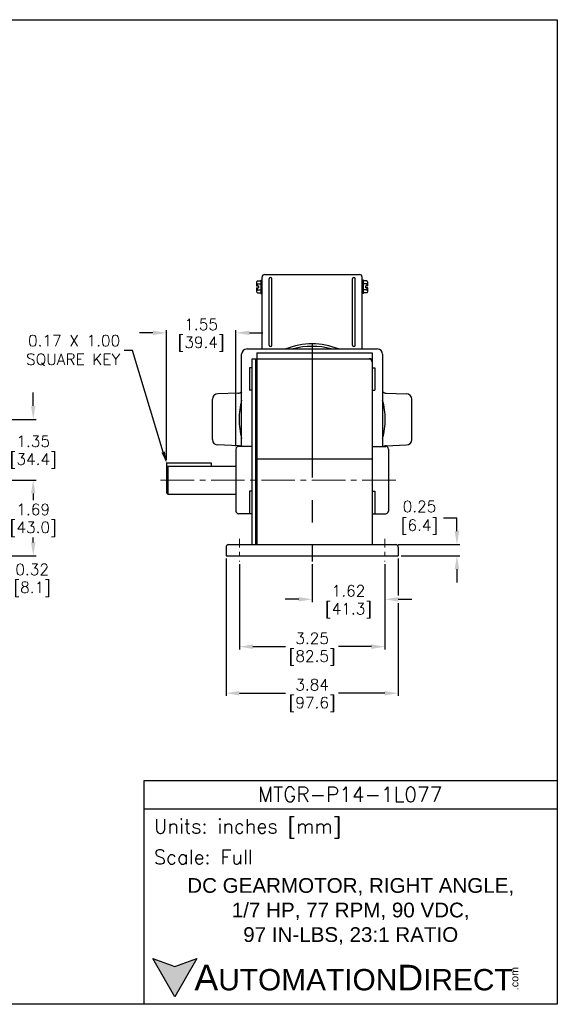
# Model space of a CAD drawing. Extents: x 903.1 to 937.1, y -9.5 to 12.4.
# Tile 2 of 2: x 925 to 937.1, y -9.5 to 12.4. Entities that reach past the tile are written whole.
import ezdxf
from ezdxf import colors
from ezdxf.entities.mleader import LeaderData, LeaderLine
from ezdxf.math import Vec2, Vec3

# ---------------------------------------------------------------- set-up
doc = ezdxf.new("R2010")
doc.units = 0
doc.header["$LTSCALE"] = 4
doc.header["$MEASUREMENT"] = 0
doc.linetypes.add('CENTER2', pattern=[1.125, 0.75, -0.125, 0.125, -0.125])
doc.layers.get('0').update_dxf_attribs({"linetype": 'CONTINUOUS'})
doc.layers.get('DEFPOINTS').update_dxf_attribs({"linetype": 'CONTINUOUS'})
for name, color, linetype in [('CENTER', 40, 'CENTER2'), ('DIMENSIONS', 140, 'CONTINUOUS'), ('DIMENSIONS @ 1', 140, 'CONTINUOUS'), ('TEXT', 140, 'CONTINUOUS')]:
    doc.layers.add(name, color=color, linetype=linetype)
doc.styles.add('\\M+2ABAC\\M+2A6A11', font='txt')
doc.styles.add('ROMANS', font='romans.shx')
doc.styles.get("Standard").update_dxf_attribs({"font": 'romans.shx'})
doc.dimstyles.get("Standard").update_dxf_attribs({"dimtxt": 0.25, "dimasz": 0.3, "dimexe": 0.0625, "dimexo": 0.0625, "dimgap": 0.0625, "dimtad": 0, "dimtih": 1, "dimtoh": 1, "dimzin": 0, "dimdsep": 46, "dimtxsty": 'Standard', "dimcen": 0, "dimadec": 0, "dimazin": 0, "dimtfac": 1, "dimtofl": 0, "dimtmove": 0, "dimatfit": 3, "dimfxl": 0, "dimtolj": 1, "dimtzin": 0, "dimarcsym": 0})

# ---------------------------------------------------------------- blocks, each defined once
blk = doc.blocks.new('*D2')
at = {"layer": 'DEFPOINTS', "color": 0, "ltscale": 0.5}
for p in [(929.656, 0.473), (933.5, 0.473), (933.5, -2.595)]:
    blk.add_point(p, dxfattribs=at)
at = {"layer": 'DIMENSIONS', "color": 0, "lineweight": -2, "ltscale": 0.5}
for p, q in [((929.656, 0.41), (929.656, -2.657)), ((933.5, 0.41), (933.5, -0.41)), ((933.5, -0.588), (933.5, -2.657)), ((929.956, -2.595), (930.986, -2.595)), ((933.2, -2.595), (932.17, -2.595))]:
    blk.add_line(p, q, dxfattribs=at)
at = {"layer": 'DIMENSIONS', "color": 0, "ltscale": 0.5}
for points in [[(929.956, -2.545), (929.956, -2.645), (929.656, -2.595)], [(933.2, -2.545), (933.2, -2.645), (933.5, -2.595)]]:
    blk.add_solid(points, dxfattribs=at)
at = {"layer": 'DIMENSIONS', "color": 0, "ltscale": 0.5, "char_height": 0.25, "attachment_point": 5}
for s, insert in [('\\A1;3.84', (931.578, -2.407)), ('\\A1;[97.6]', (931.578, -2.848))]:
    blk.add_mtext(s, dxfattribs=dict(at, insert=insert))
blk = doc.blocks.new('*D3')
at = {"layer": 'DEFPOINTS', "color": 0, "ltscale": 0.5}
for p in [(923.508, 2.165), (924.529, 0.473), (925.351, 0.473)]:
    blk.add_point(p, dxfattribs=at)
at = {"layer": 'DIMENSIONS', "color": 0, "lineweight": -2, "ltscale": 0.5}
for p, q in [((923.571, 2.165), (925.413, 2.165)), ((925.351, 1.865), (925.351, 1.76)), ((925.351, 0.773), (925.351, 0.879)), ((924.592, 0.473), (925.413, 0.473))]:
    blk.add_line(p, q, dxfattribs=at)
at = {"layer": 'DIMENSIONS', "color": 0, "ltscale": 0.5}
for points in [[(925.301, 1.865), (925.401, 1.865), (925.351, 2.165)], [(925.301, 0.773), (925.401, 0.773), (925.351, 0.473)]]:
    blk.add_solid(points, dxfattribs=at)
at = {"layer": 'DIMENSIONS', "color": 0, "ltscale": 0.5, "char_height": 0.25, "attachment_point": 5}
for s, insert in [('\\A1;1.69', (925.351, 1.507)), ('\\A1;[43.0]', (925.351, 1.066))]:
    blk.add_mtext(s, dxfattribs=dict(at, insert=insert))
blk = doc.blocks.new('*D4')
at = {"layer": 'DEFPOINTS', "color": 0, "ltscale": 0.5}
for p in [(933.44, 0.724), (933.5, 0.473), (934.811, 0.473)]:
    blk.add_point(p, dxfattribs=at)
at = {"layer": 'DIMENSIONS', "color": 0, "lineweight": -2, "ltscale": 0.5}
for p, q in [((934.511, 1.324), (934.811, 1.324)), ((934.811, 1.024), (934.811, 1.324)), ((933.502, 0.724), (934.873, 0.724)), ((933.563, 0.473), (934.873, 0.473)), ((934.811, 0.173), (934.811, -0.127))]:
    blk.add_line(p, q, dxfattribs=at)
at = {"layer": 'DIMENSIONS', "color": 0, "ltscale": 0.5}
for points in [[(934.761, 1.024), (934.861, 1.024), (934.811, 0.724)], [(934.761, 0.173), (934.861, 0.173), (934.811, 0.473)]]:
    blk.add_solid(points, dxfattribs=at)
at = {"layer": 'DIMENSIONS', "color": 0, "ltscale": 0.5, "insert": (933.889, 1.324), "char_height": 0.25, "attachment_point": 5}
blk.add_mtext('\\A1; 0.25\\P [6.4]', dxfattribs=at)
blk = doc.blocks.new('*D5')
at = {"layer": 'DEFPOINTS', "color": 0, "ltscale": 0.5}
for p in [(931.578, 0.348), (933.202, 0.348), (933.202, -0.498)]:
    blk.add_point(p, dxfattribs=at)
at = {"layer": 'DIMENSIONS', "color": 0, "lineweight": -2, "ltscale": 0.5}
for p, q in [((931.578, 0.285), (931.578, -0.561)), ((933.202, 0.285), (933.202, -0.561)), ((931.278, -0.498), (930.978, -0.498)), ((933.502, -0.498), (933.802, -0.498))]:
    blk.add_line(p, q, dxfattribs=at)
at = {"layer": 'DIMENSIONS', "color": 0, "ltscale": 0.5}
for points in [[(931.278, -0.448), (931.278, -0.548), (931.578, -0.498)], [(933.502, -0.448), (933.502, -0.548), (933.202, -0.498)]]:
    blk.add_solid(points, dxfattribs=at)
at = {"layer": 'DIMENSIONS', "color": 0, "ltscale": 0.5, "char_height": 0.25, "attachment_point": 5}
for s, insert in [('\\A1;1.62', (932.39, -0.311)), ('\\A1;[41.3]', (932.39, -0.751))]:
    blk.add_mtext(s, dxfattribs=dict(at, insert=insert))
blk = doc.blocks.new('*D6')
at = {"layer": 'DEFPOINTS', "color": 0, "ltscale": 0.5}
for p in [(929.954, 0.348), (933.202, 0.348), (933.202, -1.556)]:
    blk.add_point(p, dxfattribs=at)
at = {"layer": 'DIMENSIONS', "color": 0, "lineweight": -2, "ltscale": 0.5}
for p, q in [((929.954, 0.285), (929.954, -1.619)), ((933.202, 0.285), (933.202, -1.619)), ((930.254, -1.556), (930.986, -1.556)), ((932.902, -1.556), (932.17, -1.556))]:
    blk.add_line(p, q, dxfattribs=at)
at = {"layer": 'DIMENSIONS', "color": 0, "ltscale": 0.5}
for points in [[(930.254, -1.506), (930.254, -1.606), (929.954, -1.556)], [(932.902, -1.506), (932.902, -1.606), (933.202, -1.556)]]:
    blk.add_solid(points, dxfattribs=at)
at = {"layer": 'DIMENSIONS', "color": 0, "ltscale": 0.5, "char_height": 0.25, "attachment_point": 5}
for s, insert in [('\\A1;3.25', (931.578, -1.369)), ('\\A1;[82.5]', (931.578, -1.809))]:
    blk.add_mtext(s, dxfattribs=dict(at, insert=insert))
blk = doc.blocks.new('*D7')
at = {"layer": 'DEFPOINTS', "color": 0, "ltscale": 0.5}
for p in [(929.876, 5.451), (929.876, 2.857), (928.325, 2.55)]:
    blk.add_point(p, dxfattribs=at)
at = {"layer": 'DIMENSIONS', "color": 0, "lineweight": -2, "ltscale": 0.5}
for p, q in [((928.325, 2.612), (928.325, 5.514)), ((929.876, 2.919), (929.876, 5.514)), ((928.025, 5.451), (927.725, 5.451)), ((930.176, 5.451), (930.476, 5.451))]:
    blk.add_line(p, q, dxfattribs=at)
at = {"layer": 'DIMENSIONS', "color": 0, "ltscale": 0.5}
for points in [[(928.025, 5.501), (928.025, 5.401), (928.325, 5.451)], [(930.176, 5.501), (930.176, 5.401), (929.876, 5.451)]]:
    blk.add_solid(points, dxfattribs=at)
at = {"layer": 'DIMENSIONS', "color": 0, "ltscale": 0.5, "char_height": 0.25, "attachment_point": 5}
for s, insert in [('\\A1;1.55', (929.1, 5.639)), ('\\A1;[39.4]', (929.1, 5.198))]:
    blk.add_mtext(s, dxfattribs=dict(at, insert=insert))
blk = doc.blocks.new('*D8')
at = {"layer": 'DEFPOINTS', "color": 0, "ltscale": 0.5}
for p in [(923.933, 0.473), (924.254, 0.473), (924.254, -0.02)]:
    blk.add_point(p, dxfattribs=at)
at = {"layer": 'DIMENSIONS', "color": 0, "lineweight": -2, "ltscale": 0.5}
for p, q in [((923.933, 0.41), (923.933, -0.083)), ((924.254, 0.41), (924.254, -0.083)), ((923.633, -0.02), (923.333, -0.02)), ((924.554, -0.02), (924.854, -0.02))]:
    blk.add_line(p, q, dxfattribs=at)
at = {"layer": 'DIMENSIONS', "color": 0, "ltscale": 0.5}
for points in [[(923.633, 0.03), (923.633, -0.07), (923.933, -0.02)], [(924.554, 0.03), (924.554, -0.07), (924.254, -0.02)]]:
    blk.add_solid(points, dxfattribs=at)
at = {"layer": 'DIMENSIONS', "color": 0, "ltscale": 0.5, "char_height": 0.25, "attachment_point": 5}
for s, insert in [('\\A1;0.32', (925.327, 0.167)), ('\\A1;[8.1]', (925.327, -0.273))]:
    blk.add_mtext(s, dxfattribs=dict(at, insert=insert))
blk = doc.blocks.new('*D13')
at = {"layer": 'DEFPOINTS', "color": 0, "ltscale": 0.5}
for p in [(924.795, 3.519), (923.508, 2.165), (925.351, 2.165)]:
    blk.add_point(p, dxfattribs=at)
at = {"layer": 'DIMENSIONS', "color": 0, "lineweight": -2, "ltscale": 0.5}
for p, q in [((925.351, 3.819), (925.351, 4.119)), ((924.857, 3.519), (925.413, 3.519)), ((923.571, 2.165), (925.413, 2.165)), ((925.351, 1.865), (925.351, 1.712)), ((925.351, 1.577), (925.351, 1.565))]:
    blk.add_line(p, q, dxfattribs=at)
at = {"layer": 'DIMENSIONS', "color": 0, "ltscale": 0.5}
for points in [[(925.301, 3.819), (925.401, 3.819), (925.351, 3.519)], [(925.301, 1.865), (925.401, 1.865), (925.351, 2.165)]]:
    blk.add_solid(points, dxfattribs=at)
at = {"layer": 'DIMENSIONS', "color": 0, "ltscale": 0.5, "char_height": 0.25, "attachment_point": 5}
for s, insert in [('\\A1;1.35', (925.351, 3.029)), ('\\A1;[34.4]', (925.351, 2.589))]:
    blk.add_mtext(s, dxfattribs=dict(at, insert=insert))

msp = doc.modelspace()

# ---------------------------------------------------------------- hatches: boundary and pattern name
at = {"layer": 'TEXT'}
msp.add_hatch(color=256, dxfattribs=at).paths.add_polyline_path([(929.006, -8.522), (928.515, -8.701), (928.024, -8.522), (928.515, -9.373)])

# ---------------------------------------------------------------- linework, layer by layer
for p, q in [((930.358, 6.612), (930.431, 6.612)), ((930.431, 6.626), (930.431, 6.329)), ((930.431, 6.626), (930.461, 6.626)), ((930.461, 5.093), (930.461, 6.695)), ((930.52, 6.755), (932.636, 6.755)), ((930.619, 5.174), (930.619, 6.658)), ((930.678, 5.174), (930.678, 6.658)), ((932.478, 5.174), (932.478, 6.658)), ((932.538, 5.174), (932.538, 6.658)), ((932.696, 5.093), (932.696, 6.695)), ((932.726, 6.626), (932.696, 6.626)), ((932.726, 6.329), (932.726, 6.626)), ((932.799, 6.612), (932.726, 6.612)), ((930.338, 6.579), (930.338, 6.503)), ((930.338, 6.503), (930.382, 6.503)), ((930.338, 6.453), (930.338, 6.377)), ((930.338, 6.453), (930.382, 6.453)), ((930.358, 6.545), (930.431, 6.545)), ((930.358, 6.411), (930.431, 6.411)), ((930.382, 6.503), (930.382, 6.453)), ((932.799, 6.545), (932.726, 6.545)), ((932.799, 6.411), (932.726, 6.411)), ((932.774, 6.453), (932.774, 6.503)), ((932.818, 6.503), (932.774, 6.503)), ((932.818, 6.453), (932.774, 6.453)), ((932.818, 6.503), (932.818, 6.579)), ((932.818, 6.377), (932.818, 6.453)), ((930.358, 6.343), (930.431, 6.343)), ((930.431, 6.329), (930.461, 6.329)), ((932.726, 6.329), (932.696, 6.329)), ((932.799, 6.343), (932.726, 6.343)), ((930.124, 5.093), (933.032, 5.093)), ((930.004, 2.917), (930.004, 4.972)), ((930.242, 0.724), (930.242, 4.874)), ((930.242, 4.874), (932.915, 4.874)), ((930.312, 4.874), (930.312, 0.724)), ((930.327, 4.874), (930.327, 0.724)), ((930.342, 5.004), (930.342, 0.724)), ((930.342, 5.004), (932.915, 5.004)), ((932.915, 5.004), (932.915, 0.724)), ((933.152, 4.972), (933.152, 2.917)), ((930.242, 4.672), (930.182, 4.672)), ((930.182, 4.672), (930.182, 4.17)), ((932.915, 4.672), (932.975, 4.672)), ((932.975, 4.672), (932.975, 4.17)), ((929.353, 3.067), (929.353, 3.97)), ((929.93, 4.105), (929.471, 4.089)), ((930.242, 4.17), (930.182, 4.17)), ((932.915, 4.17), (932.975, 4.17)), ((933.226, 4.105), (933.685, 4.089)), ((933.804, 3.067), (933.804, 3.97)), ((929.93, 2.931), (929.471, 2.948)), ((930.242, 2.917), (929.936, 2.917)), ((932.915, 2.917), (933.22, 2.917)), ((933.226, 2.931), (933.685, 2.948)), ((929.876, 2.857), (929.876, 1.473)), ((930.342, 2.639), (932.915, 2.639)), ((933.281, 2.857), (933.281, 1.473)), ((928.325, 2.55), (928.325, 1.882)), ((928.325, 2.55), (929.322, 2.55)), ((928.355, 2.478), (928.325, 2.448)), ((928.355, 2.478), (928.355, 1.852)), ((928.355, 2.478), (929.876, 2.478)), ((929.322, 2.55), (929.322, 2.478)), ((928.325, 1.882), (928.355, 1.852)), ((928.355, 1.852), (929.876, 1.852)), ((930.242, 1.915), (930.182, 1.915)), ((930.182, 1.915), (930.182, 1.413)), ((932.915, 1.915), (932.975, 1.915)), ((932.975, 1.915), (932.975, 1.413)), ((930.242, 1.413), (929.936, 1.413)), ((930.242, 1.413), (930.182, 1.413)), ((932.915, 1.413), (932.975, 1.413)), ((932.915, 1.413), (933.22, 1.413)), ((929.656, 0.663), (929.656, 0.473)), ((929.713, 0.724), (933.443, 0.724)), ((933.5, 0.663), (933.5, 0.473)), ((929.656, 0.473), (933.5, 0.473))]:
    msp.add_line(p, q)
for centre, radius, start, end in [((930.376, 6.579), 0.0385, 119.0689, 240.9311), ((930.52, 6.695), 0.0593, 90, 180), ((930.648, 6.658), 0.0297, 0, 180), ((932.508, 6.658), 0.0297, 0, 180), ((932.636, 6.695), 0.0593, 0, 90), ((932.78, 6.579), 0.0385, 299.0689, 60.9311), ((930.376, 6.377), 0.0385, 119.0689, 240.9311), ((930.462, 6.478), 0.124, 147.2209, 168.5189), ((930.462, 6.478), 0.124, 191.4811, 212.7791), ((932.694, 6.478), 0.124, 11.4811, 32.7791), ((932.694, 6.478), 0.124, 327.2209, 348.5189), ((932.78, 6.377), 0.0385, 299.0689, 60.9311), ((930.124, 4.972), 0.12, 90, 180), ((930.648, 5.174), 0.0297, 180, 0), ((931.578, 3.602), 1.602, 68.5274, 111.4726), ((931.578, 3.519), 1.631, 74.8323, 105.1677), ((932.508, 5.174), 0.0297, 180, 0), ((933.032, 4.972), 0.12, 0, 90), ((932.854, 4.814), 0.0602, 0, 90), ((929.471, 3.97), 0.119, 90, 180), ((929.922, 4.224), 0.119, 270, 314.1327), ((933.235, 4.224), 0.119, 225.8673, 270), ((933.685, 3.97), 0.119, 0, 90), ((931.578, 3.519), 1.631, 164.8323, 195.1677), ((931.578, 3.519), 1.631, 344.8323, 15.1677), ((929.471, 3.067), 0.119, 180, 270), ((929.936, 2.857), 0.0602, 90, 180), ((929.922, 2.813), 0.119, 61.2263, 90), ((933.235, 2.813), 0.119, 90, 118.7737), ((933.22, 2.857), 0.0602, 0, 90), ((933.685, 3.067), 0.119, 270, 0), ((929.936, 1.473), 0.0602, 180, 270), ((933.22, 1.473), 0.0602, 270, 0), ((929.716, 0.663), 0.0602, 90, 180), ((933.44, 0.663), 0.0602, 0, 90)]:
    msp.add_arc(centre, radius, start, end)
at = {"layer": 'CENTER'}
msp.add_line((931.578, 5.218), (931.578, 0.348), dxfattribs=at)
at = {"layer": 'CENTER', "lineweight": 0, "ltscale": 0.25}
msp.add_line((928.195, 2.165), (933.54, 2.165), dxfattribs=at)
at = {"layer": 'CENTER', "lineweight": 0, "ltscale": 0.0625}
for p, q in [((929.954, 0.849), (929.954, 0.348)), ((933.202, 0.849), (933.202, 0.348))]:
    msp.add_line(p, q, dxfattribs=at)
at = {"layer": 'DEFPOINTS', "ltscale": 0.5}
msp.add_lwpolyline([(903.052, 12.444), (937.052, 12.444), (937.052, -9.542), (903.052, -9.542)], close=True, dxfattribs=at)
at = {"layer": 'TEXT'}
msp.add_line((927.827, -5.177), (937.052, -5.177), dxfattribs=at)
for points in [[(927.827, -9.542), (927.827, -4.541), (937.052, -4.541), (937.052, -9.542)], [(929.006, -8.522), (928.515, -9.373), (928.024, -8.522), (928.515, -8.701)]]:
    msp.add_lwpolyline(points, close=True, dxfattribs=at)

# ---------------------------------------------------------------- texts
for s, insert, char_height, width, attachment_point, style in [('MTGR-P14-1L077', (932.425, -4.854), 0.32884, 6.18989, 5, 'ROMANS'), (' Units: inches [mm]', (927.827, -5.619), 0.31793, 9.22453, 4, 'ROMANS'), (' Scale: Full', (927.827, -6.254), 0.31793, 9.22453, 4, 'ROMANS'), ('{\\fArial|b0|i0|c0|p34;     \\H1.2x;A\\H0.8333x;UTOMATION\\H1.2x;D\\H0.8333x;IRECT}', (928.024, -8.948), 0.47689, 8.07834, 4, '\\M+2ABAC\\M+2A6A11')]:
    msp.add_mtext(s, dxfattribs=dict(at, insert=insert, char_height=char_height, width=width, attachment_point=attachment_point, style=style))
at = {"layer": 'TEXT', "insert": (932.439, -7.467), "char_height": 0.32884, "width": 7.37001, "attachment_point": 5}
msp.add_mtext('{\\fArial|b0|i0|c0|p34;DC GEARMOTOR, RIGHT ANGLE,\\P1/7 HP, 77 RPM, 90 VDC,\\P97 IN-LBS, 23:1 RATIO}', dxfattribs=at)
at = {"layer": 'TEXT', "insert": (936.011, -9.227), "char_height": 0.17168, "width": 0.50875, "attachment_point": 1, "rotation": 90, "style": '\\M+2ABAC\\M+2A6A11'}
msp.add_mtext('{\\fArial|b0|i0|c0|p34;.com}', dxfattribs=at)

# ---------------------------------------------------------------- dimensions: what is measured, and where the dimension line sits
at = {"layer": 'DIMENSIONS @ 1', "ltscale": 0.5}
for base, p1, p2, picture, middle in [((929.876, 5.451), (928.325, 2.55), (929.876, 2.857), '*D7', (929.1, 5.451)), ((924.254, -0.02), (923.933, 0.473), (924.254, 0.473), '*D8', (925.327, -0.02)), ((933.5, -2.595), (929.656, 0.473), (933.5, 0.473), '*D2', (931.578, -2.595)), ((933.202, -1.556), (929.954, 0.348), (933.202, 0.348), '*D6', (931.578, -1.556)), ((933.202, -0.498), (931.578, 0.348), (933.202, 0.348), '*D5', (932.39, -0.498))]:
    dim = msp.add_linear_dim(base=base, p1=p1, p2=p2, dimstyle='Standard', override={"dimscale": 1, "dimpost": '\\X', "dimtix": 0, "dimtofl": 0, "dimtmove": 0, "dimatfit": 3}, dxfattribs=at)
    dim.commit()
    dim.dimension.update_dxf_attribs({"geometry": picture, "text_midpoint": middle})
for base, p1, p2, picture, middle in [((925.351, 2.165), (924.795, 3.519), (923.508, 2.165), '*D13', (925.351, 2.842)), ((925.351, 0.473), (923.508, 2.165), (924.529, 0.473), '*D3', (925.351, 1.319))]:
    dim = msp.add_linear_dim(base=base, p1=p1, p2=p2, angle=90, dimstyle='Standard', override={"dimscale": 1, "dimpost": '\\X', "dimtix": 0, "dimtofl": 0, "dimtmove": 0, "dimatfit": 3}, dxfattribs=at)
    dim.commit()
    dim.dimension.update_dxf_attribs({"geometry": picture, "text_midpoint": middle})
dim = msp.add_linear_dim(base=(934.811, 0.473), p1=(933.44, 0.724), p2=(933.5, 0.473), angle=90, text=' <>', dimstyle='Standard', override={"dimscale": 1, "dimpost": '\\X', "dimtix": 0, "dimtofl": 0, "dimtmove": 1, "dimatfit": 3}, dxfattribs=at)
dim.commit()
dim.dimension.update_dxf_attribs({"geometry": '*D4', "text_midpoint": (934.517, 1.257), "dimtype": 128})

# ---------------------------------------------------------------- leaders
at = {"layer": 'DIMENSIONS'}
ml = msp.add_multileader_mtext('Standard', dxfattribs=at)
ml.set_content('0.17 X 1.00\\PSQUARE KEY', color=256)
ml.set_leader_properties()
ml.build(insert=Vec2(0, 0))
ml.multileader.update_dxf_attribs({"text_left_attachment_type": 2, "text_right_attachment_type": 2, "dogleg_length": 0.36, "arrow_head_size": 0.25})
ctx = ml.context
ctx.base_point, ctx.char_height, ctx.arrow_head_size, ctx.landing_gap_size, ctx.plane_origin = Vec3(924.857, 5.058), 0.25, 0.25, 0.09, Vec3(928.611, 10.65)
ctx.left_attachment, ctx.right_attachment, ctx.text_align_type = 2, 2, 2
notes = []
notes.append((ctx, [(1, (1, 1, 0), (927.567, 5.058), (-1, 0), 0.185, [(0, [(928.325, 2.55)], 0, [])])]))
ctx.mtext.insert, ctx.mtext.alignment, ctx.mtext.flow_direction = Vec3(927.292, 5.403), 3, 5
for ctx, leaders in notes:
    for number, flags, end, landing, length, lines in leaders:
        leader = LeaderData()
        leader.index, (leader.has_last_leader_line, leader.has_dogleg_vector, leader.attachment_direction) = number, flags
        leader.last_leader_point, leader.dogleg_vector, leader.dogleg_length = Vec3(end), Vec3(landing), length
        for number, points, colour, breaks in lines:
            line = LeaderLine()
            line.index, line.vertices, line.color, line.breaks = number, Vec3.list(points), colors.encode_raw_color(colour), breaks
            leader.lines.append(line)
        ctx.leaders.append(leader)

doc.saveas('drawing.dxf')
